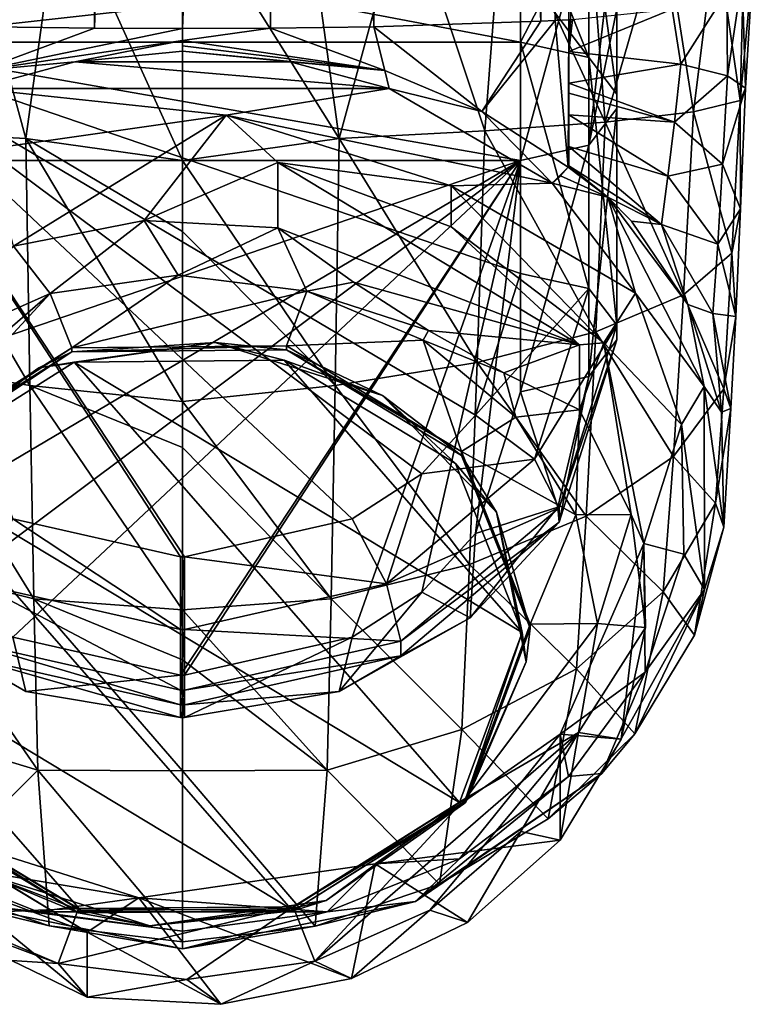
# Model space of a CAD drawing. Header units: metres. Extents: x -22 to 22, y -127 to 37.
# Tile 2 of 7: x -4 to 15, y -127 to -101. Entities that reach past the tile are written whole.
import ezdxf

# ---------------------------------------------------------------- set-up
doc = ezdxf.new("R2010")
doc.units = ezdxf.units.M
doc.layers.add('solid_12518041_051', color=7, linetype='CONTINUOUS')

msp = doc.modelspace()

# ---------------------------------------------------------------- linework, layer by layer
at = {"layer": 'solid_12518041_051'}
for points in [[(9.275507, -101.069504, 78.640411), (5.839168, -27.369316, 68.598564), (10.033124, -25.144773, 69.668892)], [(9.651047, -101.049515, 78.8032), (9.275507, -101.069504, 78.640411), (10.033124, -25.144773, 69.668892)], [(10, -101.029099, 78.969452), (9.651047, -101.049515, 78.8032), (10.033124, -25.144773, 69.668892)], [(10.049645, -101.026039, 78.994408), (10, -101.029099, 78.969452), (10.033124, -25.144773, 69.668892)], [(-4.954204, -101.208183, 77.510918), (-5.857028, -27.363571, 68.601303), (-2.837704, -28.05168, 68.275414)], [(4.954204, -101.208183, 77.510918), (2.824604, -28.053505, 68.274506), (5.839168, -27.369316, 68.598564)], [(9.275507, -101.069504, 78.640411), (4.954204, -101.208183, 77.510918), (5.839168, -27.369316, 68.598564)], [(-2.281351, -101.244087, 77.218552), (-4.954204, -101.208183, 77.510918), (-2.837704, -28.05168, 68.275414)], [(-2.281351, -101.244087, 77.218552), (-2.837704, -28.05168, 68.275414), (0, -28.254797, 68.151382)], [(-2.281351, -101.244087, 77.218552), (0, -28.254797, 68.151382), (0, -101.256813, 77.114906)], [(0, -101.256813, 77.114906), (0, -28.254797, 68.151382), (2.824604, -28.053505, 68.274506)], [(2.281351, -101.244087, 77.218552), (0, -101.256813, 77.114906), (2.824604, -28.053505, 68.274506)], [(4.954204, -101.208183, 77.510918), (2.281351, -101.244087, 77.218552), (2.824604, -28.053505, 68.274506)], [(10.517767, -102.002838, 153.909897), (8.75, -97.541679, 153.046921), (8.75, -99.656616, 153.564453)], [(10.517767, -102.002838, 153.909897), (10.517767, -97.637253, 152.320953), (8.75, -97.541679, 153.046921)], [(-7.830992, -103.907997, 104.519142), (-4.05922, -104.10218, 106.444923), (-5.780734, -97.766808, 105.538673)], [(-4.05922, -104.10218, 106.444923), (-3.168405, -97.671089, 106.31823), (-5.780734, -97.766808, 105.538673)], [(-4.05922, -104.10218, 106.444923), (0, -104.671188, 107.318336), (-3.168405, -97.671089, 106.31823)], [(0, -104.671188, 107.318336), (0, -97.637291, 106.593521), (-3.168405, -97.671089, 106.31823)], [(4.05922, -104.10218, 106.444923), (3.168405, -97.671089, 106.31823), (0, -97.637291, 106.593521)], [(4.05922, -104.10218, 106.444923), (0, -97.637291, 106.593521), (0, -104.671188, 107.318336)], [(4.05922, -104.10218, 106.444923), (5.780734, -97.766808, 105.538673), (3.168405, -97.671089, 106.31823)], [(4.05922, -104.10218, 106.444923), (7.830992, -103.907997, 104.519142), (5.780734, -97.766808, 105.538673)], [(7.830992, -103.907997, 104.519142), (8.287358, -97.932159, 104.191978), (5.780734, -97.766808, 105.538673)], [(10.517767, -97.637253, 152.320953), (11.25, -102.95266, 152.418976), (11.25, -100.511665, 151.21521)], [(10.517767, -102.002838, 153.909897), (11.25, -102.95266, 152.418976), (10.517767, -97.637253, 152.320953)], [(7.830992, -103.907997, 104.519142), (10.948311, -103.680046, 101.679428), (8.287358, -97.932159, 104.191978)], [(10.948311, -103.680046, 101.679428), (10.524476, -98.160164, 102.335083), (8.287358, -97.932159, 104.191978)], [(10.517767, -104.278587, 150.337692), (11.25, -97.959358, 149.874298), (11.25, -100.751076, 150.557434)], [(10.517767, -98.190102, 148.121658), (11.25, -97.959358, 149.874298), (10.517767, -104.278587, 150.337692)], [(8.75, -101.606133, 148.208206), (-8.75, -98.285675, 147.395691), (8.75, -98.285675, 147.395691)], [(-8.75, -101.606133, 148.208206), (-8.75, -98.285675, 147.395691), (8.75, -101.606133, 148.208206)], [(10.517767, -98.190102, 148.121658), (8.75, -104.67202, 149.720123), (8.75, -101.606133, 148.208206)], [(10.517767, -98.190102, 148.121658), (10.517767, -104.278587, 150.337692), (8.75, -104.67202, 149.720123)], [(10.517767, -98.190102, 148.121658), (8.75, -101.606133, 148.208206), (8.75, -98.285675, 147.395691)], [(10.948311, -103.680046, 101.679428), (12.452232, -98.453598, 99.945251), (10.524476, -98.160164, 102.335083)], [(10.948311, -103.680046, 101.679428), (13.234283, -103.414841, 98.17115), (12.452232, -98.453598, 99.945251)], [(13.234283, -103.414841, 98.17115), (13.808822, -98.76738, 97.389664), (12.452232, -98.453598, 99.945251)], [(13.234283, -103.414841, 98.17115), (14.438915, -103.120781, 94.208611), (13.808822, -98.76738, 97.389664)], [(14.438915, -103.120781, 94.208611), (14.544827, -99.084892, 94.803734), (13.808822, -98.76738, 97.389664)], [(14.438915, -103.120781, 94.208611), (14.781147, -99.492867, 91.481079), (14.544827, -99.084892, 94.803734)], [(14.438915, -103.120781, 94.208611), (14.579967, -102.80172, 90.089798), (14.781147, -99.492867, 91.481079)], [(14.579967, -102.80172, 90.089798), (14.491087, -99.945541, 87.794304), (14.781147, -99.492867, 91.481079)], [(8.75, -99.656616, 153.564453), (-8.75, -101.609413, 154.527466), (8.75, -101.609413, 154.527466)], [(-8.75, -99.656616, 153.564453), (-8.75, -101.609413, 154.527466), (8.75, -99.656616, 153.564453)], [(10.517767, -102.002838, 153.909897), (8.75, -99.656616, 153.564453), (8.75, -101.609413, 154.527466)], [(14.111788, -102.481339, 85.975746), (14.099217, -100.301804, 84.892807), (14.491087, -99.945541, 87.794304)], [(14.579967, -102.80172, 90.089798), (14.111788, -102.481339, 85.975746), (14.491087, -99.945541, 87.794304)], [(12.907916, -102.182678, 82.033012), (12.676723, -100.759125, 81.168251), (14.099217, -100.301804, 84.892807)], [(14.111788, -102.481339, 85.975746), (12.907916, -102.182678, 82.033012), (14.099217, -100.301804, 84.892807)], [(11.25, -100.511665, 151.21521), (11.25, -102.95266, 152.418976), (11.25, -100.751076, 150.557434)], [(10, -101.849846, 79.062767), (10.098722, -101.022964, 79.019409), (12.676723, -100.759125, 81.168251)], [(12.907916, -102.182678, 82.033012), (10, -101.849846, 79.062767), (12.676723, -100.759125, 81.168251)], [(10.517767, -104.278587, 150.337692), (11.25, -100.751076, 150.557434), (11.25, -103.328766, 151.828613)], [(11.25, -102.95266, 152.418976), (11.25, -103.328766, 151.828613), (11.25, -100.751076, 150.557434)], [(7.751832, -103.401039, 78.429764), (4.954204, -101.208183, 77.510918), (9.275507, -101.069504, 78.640411)], [(7.751832, -103.401039, 78.429764), (9.275507, -101.069504, 78.640411), (9.651047, -101.049515, 78.8032)], [(9.990447, -104.845085, 79.399048), (7.751832, -103.401039, 78.429764), (9.651047, -101.049515, 78.8032)], [(9.990447, -104.845085, 79.399048), (9.651047, -101.049515, 78.8032), (10, -101.029099, 78.969452)], [(9.990447, -104.845085, 79.399048), (10, -101.029099, 78.969452), (10, -101.849846, 79.062767)], [(10, -101.849846, 79.062767), (10.049645, -101.026039, 78.994408), (10.098722, -101.022964, 79.019409)], [(10, -101.849846, 79.062767), (10, -101.029099, 78.969452), (10.049645, -101.026039, 78.994408)], [(-5.242717, -102.341202, 77.736511), (-4.954204, -101.208183, 77.510918), (-2.281351, -101.244087, 77.218552)], [(-5.242717, -102.341202, 77.736511), (-2.281351, -101.244087, 77.218552), (0, -101.256813, 77.114906)], [(-5.242717, -102.341202, 77.736511), (0, -101.256813, 77.114906), (0, -101.564514, 77.195999)], [(0, -101.564514, 77.195999), (0, -101.256813, 77.114906), (2.281351, -101.244087, 77.218552)], [(5.240049, -102.34034, 77.735947), (0, -101.564514, 77.195999), (2.281351, -101.244087, 77.218552)], [(5.240049, -102.34034, 77.735947), (2.281351, -101.244087, 77.218552), (4.954204, -101.208183, 77.510918)], [(7.751832, -103.401039, 78.429764), (5.240049, -102.34034, 77.735947), (4.954204, -101.208183, 77.510918)], [(-8.75, -101.606133, 148.208206), (8.75, -104.67202, 149.720123), (-8.75, -104.67202, 149.720123)], [(-8.75, -101.606133, 148.208206), (8.75, -101.606133, 148.208206), (8.75, -104.67202, 149.720123)], [(8.75, -107.593231, 158.339569), (8.75, -101.609413, 154.527466), (-8.75, -101.609413, 154.527466)], [(7.586311, -111.259216, 160.675064), (8.75, -107.593231, 158.339569), (-8.75, -101.609413, 154.527466)], [(6.201817, -112.781624, 161.644943), (7.586311, -111.259216, 160.675064), (-8.75, -101.609413, 154.527466)], [(4.396714, -113.949295, 162.38884), (6.201817, -112.781624, 161.644943), (-8.75, -101.609413, 154.527466)], [(0.05, -114.93074, 163.014084), (4.396714, -113.949295, 162.38884), (-8.75, -101.609413, 154.527466)], [(-0.05, -114.93074, 163.014084), (0.05, -114.93074, 163.014084), (-8.75, -101.609413, 154.527466)], [(-4.396714, -113.949295, 162.38884), (-0.05, -114.93074, 163.014084), (-8.75, -101.609413, 154.527466)], [(-5.242717, -102.341202, 77.736511), (0, -101.564514, 77.195999), (-2.788099, -102.119896, 77.490067)], [(0, -101.564514, 77.195999), (0.000001, -101.839714, 77.314987), (-2.788099, -102.119896, 77.490067)], [(0.000002, -101.706596, 77.245125), (0.000001, -101.839714, 77.314987), (0, -101.564514, 77.195999)], [(0.000002, -101.706596, 77.245125), (0, -101.564514, 77.195999), (5.240049, -102.34034, 77.735947)], [(10.517767, -107.986664, 157.722015), (8.75, -101.609413, 154.527466), (8.75, -107.593231, 158.339569)], [(10.517767, -107.986664, 157.722015), (10.517767, -102.002838, 153.909897), (8.75, -101.609413, 154.527466)], [(-2.788099, -102.119896, 77.490067), (0.000001, -101.839714, 77.314987), (2.788037, -102.119888, 77.490059)], [(0.000002, -101.706596, 77.245125), (5.240049, -102.34034, 77.735947), (0.000001, -101.839714, 77.314987)], [(5.240049, -102.34034, 77.735947), (2.788037, -102.119888, 77.490059), (0.000001, -101.839714, 77.314987)], [(9.990447, -104.845085, 79.399048), (10, -101.849846, 79.062767), (9.999999, -102.668602, 79.155853)], [(12.907916, -102.182678, 82.033012), (9.999999, -102.668602, 79.155853), (10, -101.849846, 79.062767)], [(-5.351287, -102.812721, 77.922989), (-2.788099, -102.119896, 77.490067), (5.350709, -102.812515, 77.922859)], [(-5.242717, -102.341202, 77.736511), (-2.788099, -102.119896, 77.490067), (-5.351287, -102.812721, 77.922989)], [(-2.788099, -102.119896, 77.490067), (2.788037, -102.119888, 77.490059), (5.350709, -102.812515, 77.922859)], [(5.240049, -102.34034, 77.735947), (5.350709, -102.812515, 77.922859), (2.788037, -102.119888, 77.490059)], [(12.739721, -103.683655, 82.137878), (9.999999, -102.668602, 79.155853), (12.907916, -102.182678, 82.033012)], [(10.517767, -102.002838, 153.909897), (11.25, -108.936485, 156.231094), (11.25, -102.95266, 152.418976)], [(10.517767, -107.986664, 157.722015), (11.25, -108.936485, 156.231094), (10.517767, -102.002838, 153.909897)], [(12.739721, -103.683655, 82.137878), (12.907916, -102.182678, 82.033012), (14.111788, -102.481339, 85.975746)], [(7.751832, -103.401039, 78.429764), (5.350709, -102.812515, 77.922859), (5.240049, -102.34034, 77.735947)], [(9.990447, -104.845085, 79.399048), (9.999999, -102.668602, 79.155853), (9.999998, -102.928261, 79.185379)], [(12.739721, -103.683655, 82.137878), (9.999998, -102.928261, 79.185379), (9.999999, -102.668602, 79.155853)], [(13.986222, -104.768356, 85.918526), (12.739721, -103.683655, 82.137878), (14.111788, -102.481339, 85.975746)], [(13.986222, -104.768356, 85.918526), (14.111788, -102.481339, 85.975746), (14.579967, -102.80172, 90.089798)], [(1.131407, -103.494911, 78.349266), (-5.351287, -102.812721, 77.922989), (5.350709, -102.812515, 77.922859)], [(1.131407, -103.494911, 78.349266), (-4.993445, -104.372498, 78.897644), (-5.351287, -102.812721, 77.922989)], [(1.131407, -103.494911, 78.349266), (5.350709, -102.812515, 77.922859), (9.573555, -105.2612, 79.452972)], [(7.751832, -103.401039, 78.429764), (9.573555, -105.2612, 79.452972), (5.350709, -102.812515, 77.922859)], [(9.999998, -102.928261, 79.185379), (9.997663, -104.830727, 79.400635), (9.990447, -104.845085, 79.399048)], [(9.997663, -104.830727, 79.400635), (9.999998, -102.928261, 79.185379), (9.999999, -103.488968, 79.24913)], [(12.739721, -103.683655, 82.137878), (9.999999, -103.488968, 79.24913), (9.999998, -102.928261, 79.185379)], [(11.25, -102.95266, 152.418976), (11.25, -108.936485, 156.231094), (11.25, -103.328766, 151.828613)], [(14.452474, -105.918846, 89.860092), (13.986222, -104.768356, 85.918526), (14.579967, -102.80172, 90.089798)], [(14.452474, -105.918846, 89.860092), (14.579967, -102.80172, 90.089798), (14.438915, -103.120781, 94.208611)], [(14.227027, -107.067482, 93.804749), (14.438915, -103.120781, 94.208611), (13.234283, -103.414841, 98.17115)], [(14.227027, -107.067482, 93.804749), (14.452474, -105.918846, 89.860092), (14.438915, -103.120781, 94.208611)], [(9.990447, -104.845085, 79.399048), (9.573555, -105.2612, 79.452972), (7.751832, -103.401039, 78.429764)], [(10.517767, -110.262413, 154.149811), (11.25, -103.328766, 151.828613), (11.25, -109.312592, 155.640717)], [(10.517767, -104.278587, 150.337692), (11.25, -103.328766, 151.828613), (10.517767, -110.262413, 154.149811)], [(12.972812, -108.146187, 97.598877), (13.234283, -103.414841, 98.17115), (10.948311, -103.680046, 101.679428)], [(11.25, -108.936485, 156.231094), (11.25, -109.312592, 155.640717), (11.25, -103.328766, 151.828613)], [(12.972812, -108.146187, 97.598877), (14.227027, -107.067482, 93.804749), (13.234283, -103.414841, 98.17115)], [(-4.372305, -106.893219, 74.366615), (-4.993445, -104.372498, 78.897644), (1.131407, -103.494911, 78.349266)], [(-4.372305, -106.893219, 74.366615), (1.131407, -103.494911, 78.349266), (-0.995277, -106.228729, 73.951393)], [(2.464949, -104.726425, 76.760445), (-0.995277, -106.228729, 73.951393), (1.131407, -103.494911, 78.349266)], [(6.953099, -105.331985, 79.4972), (1.131407, -103.494911, 78.349266), (9.573555, -105.2612, 79.452972)], [(2.464949, -104.726425, 76.760445), (1.131407, -103.494911, 78.349266), (6.953099, -105.331985, 79.4972)], [(10.699334, -109.105392, 100.987), (10.948311, -103.680046, 101.679428), (7.830992, -103.907997, 104.519142)], [(9.997663, -104.830727, 79.400635), (9.999999, -103.488968, 79.24913), (10.000011, -104.308594, 79.342323)], [(12.57153, -105.075516, 81.905418), (10.000011, -104.308594, 79.342323), (9.999999, -103.488968, 79.24913)], [(12.57153, -105.075516, 81.905418), (9.999999, -103.488968, 79.24913), (12.739721, -103.683655, 82.137878)], [(10.699334, -109.105392, 100.987), (12.972812, -108.146187, 97.598877), (10.948311, -103.680046, 101.679428)], [(12.57153, -105.075516, 81.905418), (12.739721, -103.683655, 82.137878), (13.986222, -104.768356, 85.918526)], [(-3.95515, -110.498024, 105.77639), (-4.05922, -104.10218, 106.444923), (-7.830992, -103.907997, 104.519142)], [(-7.632876, -109.898682, 103.781357), (-3.95515, -110.498024, 105.77639), (-7.830992, -103.907997, 104.519142)], [(7.632876, -109.898682, 103.781357), (7.830992, -103.907997, 104.519142), (4.05922, -104.10218, 106.444923)], [(7.632876, -109.898682, 103.781357), (10.699334, -109.105392, 100.987), (7.830992, -103.907997, 104.519142)], [(0, -106.506027, 107.412514), (0, -104.671188, 107.318336), (-4.05922, -104.10218, 106.444923)], [(0, -110.907578, 106.825172), (0, -106.506027, 107.412514), (-4.05922, -104.10218, 106.444923)], [(-3.95515, -110.498024, 105.77639), (0, -110.907578, 106.825172), (-4.05922, -104.10218, 106.444923)], [(3.955151, -110.498024, 105.77639), (4.05922, -104.10218, 106.444923), (0, -104.671188, 107.318336)], [(3.955151, -110.498024, 105.77639), (7.632876, -109.898682, 103.781357), (4.05922, -104.10218, 106.444923)], [(10.517767, -104.278587, 150.337692), (8.75, -110.655838, 153.532242), (8.75, -104.67202, 149.720123)], [(10.517767, -104.278587, 150.337692), (10.517767, -110.262413, 154.149811), (8.75, -110.655838, 153.532242)], [(9.997663, -104.830727, 79.400635), (10.000011, -104.308594, 79.342323), (10.000023, -104.81218, 79.399582)], [(12.403342, -106.330765, 81.504677), (10.000023, -104.81218, 79.399582), (10.000011, -104.308594, 79.342323)], [(12.57153, -105.075516, 81.905418), (12.403342, -106.330765, 81.504677), (10.000011, -104.308594, 79.342323)], [(-8.75, -110.655838, 153.532242), (-8.75, -104.67202, 149.720123), (8.75, -104.67202, 149.720123)], [(-7.586311, -114.321823, 155.867737), (-8.75, -110.655838, 153.532242), (8.75, -104.67202, 149.720123)], [(-6.201817, -115.844231, 156.837616), (-7.586311, -114.321823, 155.867737), (8.75, -104.67202, 149.720123)], [(-4.396714, -117.011902, 157.581497), (-6.201817, -115.844231, 156.837616), (8.75, -104.67202, 149.720123)], [(-0.05, -117.993347, 158.206757), (-4.396714, -117.011902, 157.581497), (8.75, -104.67202, 149.720123)], [(2.464949, -104.726425, 76.760445), (2.464949, -106.410675, 74.065086), (-0.995277, -106.228729, 73.951393)], [(0.05, -117.993347, 158.206757), (-0.05, -117.993347, 158.206757), (8.75, -104.67202, 149.720123)], [(3.955151, -110.498024, 105.77639), (0, -104.671188, 107.318336), (0, -106.506027, 107.412514)], [(4.396714, -117.011902, 157.581497), (0.05, -117.993347, 158.206757), (8.75, -104.67202, 149.720123)], [(2.464949, -104.726425, 76.760445), (6.953099, -105.331985, 79.4972), (6.953099, -106.391823, 77.801102)], [(2.464949, -104.726425, 76.760445), (10.2824, -109.439583, 79.705551), (2.464949, -106.410675, 74.065086)], [(2.464949, -104.726425, 76.760445), (6.953099, -106.391823, 77.801102), (10.2824, -109.439583, 79.705551)], [(6.201817, -115.844231, 156.837616), (4.396714, -117.011902, 157.581497), (8.75, -104.67202, 149.720123)], [(7.586311, -114.321823, 155.867737), (6.201817, -115.844231, 156.837616), (8.75, -104.67202, 149.720123)], [(7.586311, -114.321823, 155.867737), (8.75, -104.67202, 149.720123), (8.75, -110.655838, 153.532242)], [(9.791635, -105.068321, 79.385086), (9.573555, -105.2612, 79.452972), (9.990447, -104.845085, 79.399048)], [(9.791635, -105.068321, 79.385086), (9.990447, -104.845085, 79.399048), (11.009847, -105.620033, 80.06633)], [(11.009847, -105.620033, 80.06633), (9.990447, -104.845085, 79.399048), (9.997663, -104.830727, 79.400635)], [(11.009847, -105.620033, 80.06633), (9.997663, -104.830727, 79.400635), (10.000023, -104.81218, 79.399582)], [(11.009847, -105.620033, 80.06633), (10.000023, -104.81218, 79.399582), (12.403342, -106.330765, 81.504677)], [(13.860658, -106.837135, 85.18663), (12.57153, -105.075516, 81.905418), (13.986222, -104.768356, 85.918526)], [(13.860658, -106.837135, 85.18663), (13.986222, -104.768356, 85.918526), (14.452474, -105.918846, 89.860092)], [(9.791635, -105.068321, 79.385086), (11.009847, -105.620033, 80.06633), (9.573555, -105.2612, 79.452972)], [(13.860658, -106.837135, 85.18663), (12.403342, -106.330765, 81.504677), (12.57153, -105.075516, 81.905418)], [(6.953099, -105.331985, 79.4972), (9.573555, -105.2612, 79.452972), (11.729565, -108.108589, 81.232216)], [(10.911715, -109.391472, 82.033852), (6.953099, -105.331985, 79.4972), (11.729565, -108.108589, 81.232216)], [(6.953099, -106.391823, 77.801102), (6.953099, -105.331985, 79.4972), (10.911715, -109.391472, 82.033852)], [(11.009847, -105.620033, 80.06633), (11.729565, -108.108589, 81.232216), (9.573555, -105.2612, 79.452972)], [(13.507646, -110.520721, 83.134148), (11.729565, -108.108589, 81.232216), (11.009847, -105.620033, 80.06633)], [(11.629654, -106.238434, 80.572021), (11.009847, -105.620033, 80.06633), (12.403342, -106.330765, 81.504677)], [(13.08693, -108.398186, 82.256874), (11.009847, -105.620033, 80.06633), (11.629654, -106.238434, 80.572021)], [(13.507646, -110.520721, 83.134148), (11.009847, -105.620033, 80.06633), (13.08693, -108.398186, 82.256874)], [(14.32498, -108.708626, 88.618378), (13.860658, -106.837135, 85.18663), (14.452474, -105.918846, 89.860092)], [(14.32498, -108.708626, 88.618378), (14.452474, -105.918846, 89.860092), (14.227027, -107.067482, 93.804749)], [(-4.372305, -106.893219, 74.366615), (-0.995277, -106.228729, 73.951393), (-3.426983, -108.111832, 74.277084)], [(-0.995277, -106.228729, 73.951393), (-0.11061, -107.636642, 73.980156), (-3.426983, -108.111832, 74.277084)], [(-0.995277, -106.228729, 73.951393), (2.464949, -106.410675, 74.065086), (-0.11061, -107.636642, 73.980156)], [(13.08693, -108.398186, 82.256874), (11.629654, -106.238434, 80.572021), (12.403342, -106.330765, 81.504677)], [(2.464949, -106.410675, 74.065086), (3.216417, -108.053802, 74.240829), (-0.11061, -107.636642, 73.980156)], [(3.955151, -110.498024, 105.77639), (0, -106.506027, 107.412514), (0, -110.907578, 106.825172)], [(2.464949, -106.410675, 74.065086), (4.428429, -107.822105, 74.440498), (3.216417, -108.053802, 74.240829)], [(10.2824, -109.439583, 79.705551), (4.428429, -107.822105, 74.440498), (2.464949, -106.410675, 74.065086)], [(6.953099, -106.391823, 77.801102), (10.911715, -109.391472, 82.033852), (10.2824, -109.439583, 79.705551)], [(13.08693, -108.398186, 82.256874), (12.403342, -106.330765, 81.504677), (13.735095, -108.632683, 84.118179)], [(13.860658, -106.837135, 85.18663), (13.735095, -108.632683, 84.118179), (12.403342, -106.330765, 81.504677)], [(-4.372305, -106.893219, 74.366615), (-3.426983, -108.111832, 74.277084), (-6.407991, -109.432884, 75.10257)], [(14.32498, -108.708626, 88.618378), (13.735095, -108.632683, 84.118179), (13.860658, -106.837135, 85.18663)], [(14.015137, -110.577713, 92.051521), (14.227027, -107.067482, 93.804749), (12.972812, -108.146187, 97.598877)], [(14.015137, -110.577713, 92.051521), (14.32498, -108.708626, 88.618378), (14.227027, -107.067482, 93.804749)], [(-2.869026, -109.518456, 75.156044), (-3.426983, -108.111832, 74.277084), (-0.11061, -107.636642, 73.980156)], [(-2.869026, -109.518456, 75.156044), (-0.11061, -107.636642, 73.980156), (3.216417, -108.053802, 74.240829)], [(10.517767, -107.986664, 157.722015), (8.75, -107.593231, 158.339569), (7.586311, -111.259216, 160.675064)], [(4.428429, -107.822105, 74.440498), (6.373674, -109.073204, 75.048019), (3.216417, -108.053802, 74.240829)], [(10.2824, -109.439583, 79.705551), (6.373674, -109.073204, 75.048019), (4.428429, -107.822105, 74.440498)], [(9.115352, -112.400871, 160.53418), (10.517767, -107.986664, 157.722015), (7.586311, -111.259216, 160.675064)], [(9.115352, -112.400871, 160.53418), (11.25, -108.936485, 156.231094), (10.517767, -107.986664, 157.722015)], [(-3.426983, -108.111832, 74.277084), (-10.257478, -114.024834, 77.971939), (-6.407991, -109.432884, 75.10257)], [(-7.33523, -112.330261, 76.913055), (-10.257478, -114.024834, 77.971939), (-3.426983, -108.111832, 74.277084)], [(-2.869026, -109.518456, 75.156044), (-7.33523, -112.330261, 76.913055), (-3.426983, -108.111832, 74.277084)], [(2.69267, -109.469864, 75.125679), (-2.869026, -109.518456, 75.156044), (3.216417, -108.053802, 74.240829)], [(2.69267, -109.469864, 75.125679), (3.216417, -108.053802, 74.240829), (6.228818, -109.322487, 75.033585)], [(6.373674, -109.073204, 75.048019), (6.228818, -109.322487, 75.033585), (3.216417, -108.053802, 74.240829)], [(12.711338, -112.331947, 95.339897), (12.972812, -108.146187, 97.598877), (10.699334, -109.105392, 100.987)], [(10.911715, -109.391472, 82.033852), (11.729565, -108.108589, 81.232216), (12.92116, -111.502937, 83.353241)], [(13.507646, -110.520721, 83.134148), (12.92116, -111.502937, 83.353241), (11.729565, -108.108589, 81.232216)], [(12.711338, -112.331947, 95.339897), (14.015137, -110.577713, 92.051521), (12.972812, -108.146187, 97.598877)], [(13.954886, -111.189812, 84.223549), (13.08693, -108.398186, 82.256874), (13.735095, -108.632683, 84.118179)], [(13.507646, -110.520721, 83.134148), (13.08693, -108.398186, 82.256874), (13.954886, -111.189812, 84.223549)], [(13.954886, -111.189812, 84.223549), (13.735095, -108.632683, 84.118179), (14.197487, -111.088547, 86.871826)], [(14.32498, -108.708626, 88.618378), (14.197487, -111.088547, 86.871826), (13.735095, -108.632683, 84.118179)], [(14.015137, -110.577713, 92.051521), (14.197487, -111.088547, 86.871826), (14.32498, -108.708626, 88.618378)], [(9.115352, -112.400871, 160.53418), (9.749484, -113.659477, 159.239975), (11.25, -108.936485, 156.231094)], [(9.749484, -113.659477, 159.239975), (11.25, -109.312592, 155.640717), (11.25, -108.936485, 156.231094)], [(7.226426, -112.20327, 76.833702), (2.69267, -109.469864, 75.125679), (6.228818, -109.322487, 75.033585)], [(8.318918, -110.167686, 75.906181), (6.228818, -109.322487, 75.033585), (6.373674, -109.073204, 75.048019)], [(8.631463, -111.31855, 76.280869), (6.228818, -109.322487, 75.033585), (8.318918, -110.167686, 75.906181)], [(7.226426, -112.20327, 76.833702), (6.228818, -109.322487, 75.033585), (8.631463, -111.31855, 76.280869)], [(8.318918, -110.167686, 75.906181), (6.373674, -109.073204, 75.048019), (10.2824, -109.439583, 79.705551)], [(10.450355, -113.876038, 98.270531), (10.699334, -109.105392, 100.987), (7.632876, -109.898682, 103.781357)], [(9.749484, -114.035583, 158.649597), (11.25, -109.312592, 155.640717), (9.749484, -113.659477, 159.239975)], [(10.517767, -110.262413, 154.149811), (11.25, -109.312592, 155.640717), (9.749484, -114.035583, 158.649597)], [(10.450355, -113.876038, 98.270531), (12.711338, -112.331947, 95.339897), (10.699334, -109.105392, 100.987)], [(-7.33523, -112.436241, 76.743446), (-7.33523, -112.330261, 76.913055), (-2.869026, -109.518456, 75.156044)], [(-2.869129, -109.624458, 74.986443), (-7.33523, -112.436241, 76.743446), (-2.869026, -109.518456, 75.156044)], [(0.843032, -109.384628, 74.669823), (-2.808587, -109.892136, 74.91787), (-3.720708, -110.038536, 75.07843)], [(-2.869129, -109.624458, 74.986443), (0.843032, -109.384628, 74.669823), (-3.720708, -110.038536, 75.07843)], [(-2.869129, -109.624458, 74.986443), (2.692882, -109.57589, 74.9561), (0.843032, -109.384628, 74.669823)], [(-2.869129, -109.624458, 74.986443), (-2.869026, -109.518456, 75.156044), (2.69267, -109.469864, 75.125679)], [(-2.869129, -109.624458, 74.986443), (2.69267, -109.469864, 75.125679), (2.692882, -109.57589, 74.9561)], [(0.843032, -109.384628, 74.669823), (2.631793, -109.843391, 74.887413), (-2.808587, -109.892136, 74.91787)], [(5.180882, -110.753464, 75.525169), (2.631793, -109.843391, 74.887413), (0.843032, -109.384628, 74.669823)], [(2.692882, -109.57589, 74.9561), (5.180882, -110.753464, 75.525169), (0.843032, -109.384628, 74.669823)], [(2.692882, -109.57589, 74.9561), (2.69267, -109.469864, 75.125679), (7.226426, -112.20327, 76.833702)], [(2.692882, -109.57589, 74.9561), (7.226426, -112.20327, 76.833702), (7.226304, -112.309097, 76.663994)], [(2.692882, -109.57589, 74.9561), (7.226304, -112.309097, 76.663994), (5.180882, -110.753464, 75.525169)], [(8.318918, -110.167686, 75.906181), (10.2824, -109.439583, 79.705551), (10.2824, -111.123833, 77.010193)], [(10.2824, -111.123833, 77.010193), (10.2824, -109.439583, 79.705551), (10.911715, -109.391472, 82.033852)], [(11.62184, -113.835609, 78.704697), (10.2824, -111.123833, 77.010193), (10.911715, -109.391472, 82.033852)], [(11.946545, -114.58564, 85.279526), (10.911715, -109.391472, 82.033852), (12.92116, -111.502937, 83.353241)], [(11.62184, -113.835609, 78.704697), (10.911715, -109.391472, 82.033852), (11.946545, -114.58564, 85.279526)], [(-2.869129, -109.624458, 74.986443), (-7.287488, -112.53997, 76.641495), (-7.33523, -112.436241, 76.743446)], [(-2.869129, -109.624458, 74.986443), (-3.720708, -110.038536, 75.07843), (-7.287488, -112.53997, 76.641495)], [(-3.851081, -116.020943, 102.409126), (-3.95515, -110.498024, 105.77639), (-7.632876, -109.898682, 103.781357)], [(-7.434761, -115.125557, 100.682182), (-3.851081, -116.020943, 102.409126), (-7.632876, -109.898682, 103.781357)], [(-3.720708, -110.038536, 75.07843), (-7.172225, -112.640503, 76.635246), (-7.287488, -112.53997, 76.641495)], [(-7.172225, -112.640503, 76.635246), (-2.808587, -109.892136, 74.91787), (7.172225, -121.288795, 82.039299)], [(-3.720708, -110.038536, 75.07843), (-2.808587, -109.892136, 74.91787), (-7.172225, -112.640503, 76.635246)], [(-2.808587, -109.892136, 74.91787), (2.631793, -109.843391, 74.887413), (8.799551, -116.890633, 79.291023)], [(-2.808587, -109.892136, 74.91787), (8.799551, -116.890633, 79.291023), (7.172225, -121.288795, 82.039299)], [(2.631793, -109.843391, 74.887413), (7.066452, -112.517029, 76.55809), (8.799551, -116.890633, 79.291023)], [(5.180882, -110.753464, 75.525169), (7.066452, -112.517029, 76.55809), (2.631793, -109.843391, 74.887413)], [(7.434759, -115.125557, 100.682182), (7.632876, -109.898682, 103.781357), (3.955151, -110.498024, 105.77639)], [(7.434759, -115.125557, 100.682182), (10.450355, -113.876038, 98.270531), (7.632876, -109.898682, 103.781357)], [(8.631463, -111.31855, 76.280869), (8.318918, -110.167686, 75.906181), (10.2824, -111.123833, 77.010193)], [(9.720956, -113.640907, 156.302139), (8.75, -110.655838, 153.532242), (10.517767, -110.262413, 154.149811)], [(9.720956, -113.640907, 156.302139), (10.517767, -110.262413, 154.149811), (9.749484, -114.035583, 158.649597)], [(0, -112.100159, 106.37117), (0, -110.907578, 106.825172), (-3.95515, -110.498024, 105.77639)], [(0, -116.30024, 103.550713), (0, -112.100159, 106.37117), (-3.95515, -110.498024, 105.77639)], [(-3.851081, -116.020943, 102.409126), (0, -116.30024, 103.550713), (-3.95515, -110.498024, 105.77639)], [(3.85108, -116.020943, 102.409126), (3.955151, -110.498024, 105.77639), (0, -110.907578, 106.825172)], [(3.85108, -116.020943, 102.409126), (7.434759, -115.125557, 100.682182), (3.955151, -110.498024, 105.77639)], [(12.711338, -112.331947, 95.339897), (13.803246, -113.541481, 89.625198), (14.015137, -110.577713, 92.051521)], [(13.507646, -110.520721, 83.134148), (13.517141, -115.779755, 86.420357), (12.92116, -111.502937, 83.353241)], [(13.507646, -110.520721, 83.134148), (13.954886, -111.189812, 84.223549), (14.01563, -114.159119, 86.169029)], [(13.507646, -110.520721, 83.134148), (14.01563, -114.159119, 86.169029), (13.517141, -115.779755, 86.420357)], [(14.015137, -110.577713, 92.051521), (13.803246, -113.541481, 89.625198), (14.197487, -111.088547, 86.871826)], [(8.13052, -113.778267, 77.415276), (7.066452, -112.517029, 76.55809), (5.180882, -110.753464, 75.525169)], [(7.226304, -112.309097, 76.663994), (8.13052, -113.778267, 77.415276), (5.180882, -110.753464, 75.525169)], [(9.720956, -113.640907, 156.302139), (7.586311, -114.321823, 155.867737), (8.75, -110.655838, 153.532242)], [(3.85108, -116.020943, 102.409126), (0, -110.907578, 106.825172), (0, -112.100159, 106.37117)], [(14.01563, -114.159119, 86.169029), (14.197487, -111.088547, 86.871826), (13.803246, -113.541481, 89.625198)], [(14.01563, -114.159119, 86.169029), (13.954886, -111.189812, 84.223549), (14.197487, -111.088547, 86.871826)], [(9.115352, -112.400871, 160.53418), (7.586311, -111.259216, 160.675064), (6.201817, -112.781624, 161.644943)], [(7.226426, -112.20327, 76.833702), (8.631463, -111.31855, 76.280869), (10.189099, -113.846367, 77.86042)], [(10.189099, -113.846367, 77.86042), (8.631463, -111.31855, 76.280869), (10.2824, -111.123833, 77.010193)], [(10.189099, -113.846367, 77.86042), (10.2824, -111.123833, 77.010193), (11.62184, -113.835609, 78.704697)], [(11.946545, -114.58564, 85.279526), (12.92116, -111.502937, 83.353241), (12.984219, -114.859634, 85.450737)], [(13.517141, -115.779755, 86.420357), (12.984219, -114.859634, 85.450737), (12.92116, -111.502937, 83.353241)], [(3.85108, -116.020943, 102.409126), (0, -112.100159, 106.37117), (0, -116.30024, 103.550713)], [(7.226304, -112.309097, 76.663994), (7.226426, -112.20327, 76.833702), (8.99951, -116.674011, 79.627335)], [(7.226304, -112.309097, 76.663994), (8.99951, -116.674011, 79.627335), (8.999523, -116.780083, 79.457779)], [(7.226304, -112.309097, 76.663994), (8.999523, -116.780083, 79.457779), (8.13052, -113.778267, 77.415276)], [(8.99951, -116.674011, 79.627335), (7.226426, -112.20327, 76.833702), (10.189099, -113.846367, 77.86042)], [(10.450355, -113.876038, 98.270531), (12.449864, -115.834625, 92.239532), (12.711338, -112.331947, 95.339897)], [(12.711338, -112.331947, 95.339897), (12.449864, -115.834625, 92.239532), (13.803246, -113.541481, 89.625198)], [(5.283884, -115.632301, 162.592819), (9.115352, -112.400871, 160.53418), (6.201817, -112.781624, 161.644943)], [(5.283884, -115.632301, 162.592819), (9.749484, -113.659477, 159.239975), (9.115352, -112.400871, 160.53418)], [(8.13052, -113.778267, 77.415276), (8.799551, -116.890633, 79.291023), (7.066452, -112.517029, 76.55809)], [(2.808587, -124.037163, 83.756668), (-8.799551, -117.038666, 79.383522), (-7.172225, -112.640503, 76.635246)], [(2.808587, -124.037163, 83.756668), (-7.172225, -112.640503, 76.635246), (7.172225, -121.288795, 82.039299)], [(5.283884, -115.632301, 162.592819), (6.201817, -112.781624, 161.644943), (4.396714, -113.949295, 162.38884)], [(5.283884, -115.632301, 162.592819), (5.65, -117.116943, 161.442627), (9.749484, -113.659477, 159.239975)], [(9.749484, -114.035583, 158.649597), (9.749484, -113.659477, 159.239975), (5.65, -117.116943, 161.442627)], [(7.451829, -116.505051, 158.126801), (7.586311, -114.321823, 155.867737), (9.720956, -113.640907, 156.302139)], [(7.451829, -116.505051, 158.126801), (9.720956, -113.640907, 156.302139), (9.749484, -114.035583, 158.649597)], [(13.254031, -116.961182, 87.975876), (13.803246, -113.541481, 89.625198), (12.449864, -115.834625, 92.239532)], [(13.254031, -116.961182, 87.975876), (14.01563, -114.159119, 86.169029), (13.803246, -113.541481, 89.625198)], [(7.434759, -115.125557, 100.682182), (10.201375, -117.826973, 94.544403), (10.450355, -113.876038, 98.270531)], [(8.90159, -117.648537, 79.833687), (8.799551, -116.890633, 79.291023), (8.13052, -113.778267, 77.415276)], [(8.999523, -116.780083, 79.457779), (8.90159, -117.648537, 79.833687), (8.13052, -113.778267, 77.415276)], [(8.99951, -116.674011, 79.627335), (10.189099, -113.846367, 77.86042), (10.749408, -116.658813, 79.617836)], [(10.749408, -116.658813, 79.617836), (10.189099, -113.846367, 77.86042), (11.62184, -113.835609, 78.704697)], [(10.450355, -113.876038, 98.270531), (10.201375, -117.826973, 94.544403), (12.449864, -115.834625, 92.239532)], [(10.749408, -116.658813, 79.617836), (11.62184, -113.835609, 78.704697), (11.991248, -116.758827, 80.531334)], [(11.991248, -116.758827, 80.531334), (11.62184, -113.835609, 78.704697), (11.946545, -114.58564, 85.279526)], [(-5.283884, -115.632301, 162.592819), (-0.05, -116.815086, 163.346344), (-4.396714, -113.949295, 162.38884)], [(-0.05, -116.815086, 163.346344), (-0.05, -114.93074, 163.014084), (-4.396714, -113.949295, 162.38884)], [(5.283884, -115.632301, 162.592819), (4.396714, -113.949295, 162.38884), (0.05, -114.93074, 163.014084)], [(5.65, -117.493057, 160.852249), (9.749484, -114.035583, 158.649597), (5.65, -117.116943, 161.442627)], [(7.451829, -116.505051, 158.126801), (9.749484, -114.035583, 158.649597), (5.65, -117.493057, 160.852249)], [(13.517141, -115.779755, 86.420357), (14.01563, -114.159119, 86.169029), (13.254031, -116.961182, 87.975876)], [(7.451829, -116.505051, 158.126801), (6.201817, -115.844231, 156.837616), (7.586311, -114.321823, 155.867737)], [(9.780308, -119.52272, 88.364555), (11.946545, -114.58564, 85.279526), (11.984233, -117.916931, 87.361145)], [(11.359865, -119.64962, 82.3377), (11.946545, -114.58564, 85.279526), (9.780308, -119.52272, 88.364555)], [(11.359865, -119.64962, 82.3377), (11.991248, -116.758827, 80.531334), (11.946545, -114.58564, 85.279526)], [(11.946545, -114.58564, 85.279526), (12.984219, -114.859634, 85.450737), (11.984233, -117.916931, 87.361145)], [(-0.05, -116.815086, 163.346344), (0.05, -114.93074, 163.014084), (-0.05, -114.93074, 163.014084)], [(-0.05, -116.815086, 163.346344), (0.05, -116.815086, 163.346344), (0.05, -114.93074, 163.014084)], [(0.05, -116.815086, 163.346344), (5.283884, -115.632301, 162.592819), (0.05, -114.93074, 163.014084)], [(13.517141, -115.779755, 86.420357), (11.984233, -117.916931, 87.361145), (12.984219, -114.859634, 85.450737)], [(-7.434761, -115.125557, 100.682182), (-7.236645, -119.396103, 96.405075), (-3.747011, -120.450905, 97.695648)], [(-7.434761, -115.125557, 100.682182), (-3.747011, -120.450905, 97.695648), (-3.851081, -116.020943, 102.409126)], [(3.85108, -116.020943, 102.409126), (7.23664, -119.396111, 96.405075), (7.434759, -115.125557, 100.682182)], [(7.434759, -115.125557, 100.682182), (7.23664, -119.396111, 96.405075), (10.201375, -117.826973, 94.544403)], [(-5.283884, -115.632301, 162.592819), (-5.65, -117.116943, 161.442627), (-0.05, -118.382469, 162.248856)], [(-5.283884, -115.632301, 162.592819), (-0.05, -118.382469, 162.248856), (-0.05, -116.815086, 163.346344)], [(0.05, -116.815086, 163.346344), (5.65, -117.116943, 161.442627), (5.283884, -115.632301, 162.592819)], [(4.055841, -118.418816, 159.346008), (4.396714, -117.011902, 157.581497), (6.201817, -115.844231, 156.837616)], [(4.055841, -118.418816, 159.346008), (6.201817, -115.844231, 156.837616), (7.451829, -116.505051, 158.126801)], [(11.716959, -119.512787, 89.622108), (12.449864, -115.834625, 92.239532), (10.201375, -117.826973, 94.544403)], [(13.517141, -115.779755, 86.420357), (10.86267, -120.538986, 89.394249), (11.984233, -117.916931, 87.361145)], [(13.517141, -115.779755, 86.420357), (11.716959, -119.512787, 89.622108), (10.86267, -120.538986, 89.394249)], [(13.517141, -115.779755, 86.420357), (13.254031, -116.961182, 87.975876), (11.716959, -119.512787, 89.622108)], [(11.716959, -119.512787, 89.622108), (13.254031, -116.961182, 87.975876), (12.449864, -115.834625, 92.239532)], [(-3.851081, -116.020943, 102.409126), (-3.747011, -120.450905, 97.695648), (0, -120.472435, 98.922348)], [(0, -117.59362, 102.266869), (-3.851081, -116.020943, 102.409126), (0, -120.472435, 98.922348)], [(0, -117.59362, 102.266869), (0, -116.30024, 103.550713), (-3.851081, -116.020943, 102.409126)], [(3.85108, -116.020943, 102.409126), (0, -116.30024, 103.550713), (3.747009, -120.450912, 97.695648)], [(3.85108, -116.020943, 102.409126), (3.747009, -120.450912, 97.695648), (7.23664, -119.396111, 96.405075)], [(3.747009, -120.450912, 97.695648), (0, -116.30024, 103.550713), (0, -117.59362, 102.266869)], [(-7.451829, -116.505051, 158.126801), (-4.396714, -117.011902, 157.581497), (-4.055841, -118.418816, 159.346008)], [(-7.451829, -116.505051, 158.126801), (-4.055841, -118.418816, 159.346008), (-5.65, -117.493057, 160.852249)], [(4.055841, -118.418816, 159.346008), (7.451829, -116.505051, 158.126801), (5.65, -117.493057, 160.852249)], [(7.33523, -121.175102, 82.439926), (10.749408, -116.658813, 79.617836), (10.257478, -119.48053, 81.381035)], [(7.33523, -121.175102, 82.439926), (8.99951, -116.674011, 79.627335), (10.749408, -116.658813, 79.617836)], [(8.999523, -116.780083, 79.457779), (8.99951, -116.674011, 79.627335), (7.33523, -121.175102, 82.439926)], [(10.257478, -119.48053, 81.381035), (10.749408, -116.658813, 79.617836), (11.991248, -116.758827, 80.531334)], [(0.05, -116.815086, 163.346344), (-0.05, -118.382469, 162.248856), (0.05, -118.382469, 162.248856)], [(-0.05, -116.815086, 163.346344), (-0.05, -118.382469, 162.248856), (0.05, -116.815086, 163.346344)], [(0.05, -116.815086, 163.346344), (0.05, -118.382469, 162.248856), (5.65, -117.116943, 161.442627)], [(7.287488, -121.32724, 82.132393), (7.172225, -121.288795, 82.039299), (8.799551, -116.890633, 79.291023)], [(7.287488, -121.32724, 82.132393), (8.799551, -116.890633, 79.291023), (8.90159, -117.648537, 79.833687)], [(8.999523, -116.780083, 79.457779), (7.33523, -121.175102, 82.439926), (7.33523, -121.281082, 82.270317)], [(8.999523, -116.780083, 79.457779), (7.33523, -121.281082, 82.270317), (8.90159, -117.648537, 79.833687)], [(10.257478, -119.48053, 81.381035), (11.991248, -116.758827, 80.531334), (11.359865, -119.64962, 82.3377)], [(-2.631793, -124.085907, 83.787125), (-7.066452, -121.412262, 82.116447), (-8.799551, -117.038666, 79.383522)], [(2.808587, -124.037163, 83.756668), (-2.631793, -124.085907, 83.787125), (-8.799551, -117.038666, 79.383522)], [(-5.65, -117.116943, 161.442627), (-0.05, -118.758575, 161.658478), (-0.05, -118.382469, 162.248856)], [(-5.65, -117.493057, 160.852249), (-0.05, -118.758575, 161.658478), (-5.65, -117.116943, 161.442627)], [(-4.055841, -118.418816, 159.346008), (-4.396714, -117.011902, 157.581497), (-0.05, -117.993347, 158.206757)], [(0.05, -119.090836, 159.774124), (0.05, -117.993347, 158.206757), (4.396714, -117.011902, 157.581497)], [(4.055841, -118.418816, 159.346008), (0.05, -119.090836, 159.774124), (4.396714, -117.011902, 157.581497)], [(5.65, -117.493057, 160.852249), (5.65, -117.116943, 161.442627), (0.05, -118.382469, 162.248856)], [(-0.05, -119.090836, 159.774124), (-0.05, -118.758575, 161.658478), (-5.65, -117.493057, 160.852249)], [(-4.055841, -118.418816, 159.346008), (-0.05, -119.090836, 159.774124), (-5.65, -117.493057, 160.852249)], [(3.747009, -120.450912, 97.695648), (0, -117.59362, 102.266869), (0, -120.472435, 98.922348)], [(5.65, -117.493057, 160.852249), (0.05, -118.382469, 162.248856), (0.05, -118.758575, 161.658478)], [(4.055841, -118.418816, 159.346008), (5.65, -117.493057, 160.852249), (0.05, -118.758575, 161.658478)], [(7.33523, -121.281082, 82.270317), (7.287488, -121.32724, 82.132393), (8.90159, -117.648537, 79.833687)], [(9.468282, -121.711632, 91.032196), (10.201375, -117.826973, 94.544403), (7.23664, -119.396111, 96.405075)], [(9.468282, -121.711632, 91.032196), (11.716959, -119.512787, 89.622108), (10.201375, -117.826973, 94.544403)], [(9.780308, -119.52272, 88.364555), (11.984233, -117.916931, 87.361145), (9.995656, -120.616272, 89.047882)], [(10.86267, -120.538986, 89.394249), (9.995656, -120.616272, 89.047882), (11.984233, -117.916931, 87.361145)], [(-4.055841, -118.418816, 159.346008), (-0.05, -117.993347, 158.206757), (-0.05, -119.090836, 159.774124)], [(0.05, -119.090836, 159.774124), (-0.05, -117.993347, 158.206757), (0.05, -117.993347, 158.206757)], [(0.05, -119.090836, 159.774124), (-0.05, -119.090836, 159.774124), (-0.05, -117.993347, 158.206757)], [(0.05, -118.382469, 162.248856), (-0.05, -118.382469, 162.248856), (-0.05, -118.758575, 161.658478)], [(0.05, -118.758575, 161.658478), (0.05, -118.382469, 162.248856), (-0.05, -118.758575, 161.658478)], [(4.055841, -118.418816, 159.346008), (0.05, -118.758575, 161.658478), (0.05, -119.090836, 159.774124)], [(-0.05, -119.090836, 159.774124), (0.05, -118.758575, 161.658478), (-0.05, -118.758575, 161.658478)], [(0.05, -119.090836, 159.774124), (0.05, -118.758575, 161.658478), (-0.05, -119.090836, 159.774124)], [(-6.682685, -123.389198, 92.094788), (-3.747011, -120.450905, 97.695648), (-7.236645, -119.396103, 96.405075)], [(3.426983, -125.393532, 85.07589), (10.257478, -119.48053, 81.381035), (6.407991, -124.072479, 84.250404)], [(7.33523, -121.175102, 82.439926), (10.257478, -119.48053, 81.381035), (3.426983, -125.393532, 85.07589)], [(6.653366, -123.402725, 92.103264), (7.23664, -119.396111, 96.405075), (3.747009, -120.450912, 97.695648)], [(6.407991, -124.072479, 84.250404), (10.257478, -119.48053, 81.381035), (8.761516, -122.035011, 82.977257)], [(6.653366, -123.402725, 92.103264), (9.468282, -121.711632, 91.032196), (7.23664, -119.396111, 96.405075)], [(8.761516, -122.035011, 82.977257), (10.257478, -119.48053, 81.381035), (9.780308, -122.266808, 83.973099)], [(10.86267, -120.538986, 89.394249), (11.716959, -119.512787, 89.622108), (9.468282, -121.711632, 91.032196)], [(10.257478, -119.48053, 81.381035), (11.359865, -119.64962, 82.3377), (9.780308, -122.266808, 83.973099)], [(4.993445, -122.879814, 90.462303), (9.780308, -119.52272, 88.364555), (7.171752, -122.747444, 90.379585)], [(9.780308, -122.266808, 83.973099), (9.780308, -119.52272, 88.364555), (4.993445, -122.879814, 90.462303)], [(9.780308, -119.52272, 88.364555), (9.995656, -120.616272, 89.047882), (7.171752, -122.747444, 90.379585)], [(11.359865, -119.64962, 82.3377), (9.780308, -119.52272, 88.364555), (9.780308, -122.266808, 83.973099)], [(-10.2824, -119.932411, 86.262199), (-2.464949, -126.329811, 86.51194), (-2.464949, -124.645561, 89.207306)], [(-4.428429, -125.373665, 85.407928), (-2.464949, -126.329811, 86.51194), (-10.2824, -119.932411, 86.262199)], [(-10.2824, -119.932411, 86.262199), (-2.464949, -124.645561, 89.207306), (-6.953099, -122.980164, 88.166649)], [(-6.682685, -123.389198, 92.094788), (-3.452117, -124.482422, 92.768578), (-3.747011, -120.450905, 97.695648)], [(0, -124.897034, 92.992706), (0, -120.472435, 98.922348), (-3.747011, -120.450905, 97.695648)], [(-3.452117, -124.482422, 92.768578), (0, -124.897034, 92.992706), (-3.747011, -120.450905, 97.695648)], [(3.435047, -124.486259, 92.770874), (3.747009, -120.450912, 97.695648), (0, -120.472435, 98.922348)], [(3.435047, -124.486259, 92.770874), (0, -120.472435, 98.922348), (0, -124.897034, 92.992706)], [(3.435047, -124.486259, 92.770874), (6.653366, -123.402725, 92.103264), (3.747009, -120.450912, 97.695648)], [(10.86267, -120.538986, 89.394249), (6.036922, -123.850792, 91.463699), (9.995656, -120.616272, 89.047882)], [(10.86267, -120.538986, 89.394249), (6.653366, -123.402725, 92.103264), (6.036922, -123.850792, 91.463699)], [(10.86267, -120.538986, 89.394249), (9.468282, -121.711632, 91.032196), (6.653366, -123.402725, 92.103264)], [(6.036922, -123.850792, 91.463699), (7.171752, -122.747444, 90.379585), (9.995656, -120.616272, 89.047882)], [(-7.226426, -121.302094, 82.519279), (-2.69267, -124.0355, 84.227303), (-6.228818, -124.182877, 84.319389)], [(-2.692882, -124.141434, 84.057663), (-2.69267, -124.0355, 84.227303), (-7.226426, -121.302094, 82.519279)], [(-7.226304, -121.408226, 82.349762), (-2.692882, -124.141434, 84.057663), (-7.226426, -121.302094, 82.519279)], [(3.720708, -123.828674, 83.695465), (2.808587, -124.037163, 83.756668), (7.172225, -121.288795, 82.039299)], [(2.869026, -123.986908, 84.196938), (7.33523, -121.175102, 82.439926), (3.426983, -125.393532, 85.07589)], [(7.33523, -121.281082, 82.270317), (7.33523, -121.175102, 82.439926), (2.869026, -123.986908, 84.196938)], [(2.869129, -124.092873, 84.027313), (7.33523, -121.281082, 82.270317), (2.869026, -123.986908, 84.196938)], [(2.869129, -124.092873, 84.027313), (7.287488, -121.32724, 82.132393), (7.33523, -121.281082, 82.270317)], [(3.720708, -123.828674, 83.695465), (7.172225, -121.288795, 82.039299), (7.287488, -121.32724, 82.132393)], [(-5.180882, -123.113747, 83.248726), (-2.692882, -124.141434, 84.057663), (-7.226304, -121.408226, 82.349762)], [(-5.180882, -123.113747, 83.248726), (-7.066452, -121.412262, 82.116447), (-2.631793, -124.085907, 83.787125)], [(3.720708, -123.828674, 83.695465), (7.287488, -121.32724, 82.132393), (2.869129, -124.092873, 84.027313)], [(-6.953099, -121.920326, 89.862747), (-1.131407, -123.757401, 91.010674), (-7.172697, -122.74691, 90.379257)], [(-2.464949, -124.645561, 89.207306), (-1.131407, -123.757401, 91.010674), (-6.953099, -121.920326, 89.862747)], [(-6.953099, -122.980164, 88.166649), (-2.464949, -124.645561, 89.207306), (-6.953099, -121.920326, 89.862747)], [(6.407991, -124.072479, 84.250404), (8.761516, -122.035011, 82.977257), (7.38442, -124.391823, 85.300957)], [(8.761516, -122.035011, 82.977257), (9.780308, -122.266808, 83.973099), (7.38442, -124.391823, 85.300957)], [(7.38442, -124.391823, 85.300957), (9.780308, -122.266808, 83.973099), (4.993445, -122.879814, 90.462303)], [(-1.131407, -123.757401, 91.010674), (-3.748283, -124.120552, 91.237602), (-7.172697, -122.74691, 90.379257)], [(-6.037028, -123.850746, 91.463669), (-7.172697, -122.74691, 90.379257), (-3.748283, -124.120552, 91.237602)], [(4.993445, -122.879814, 90.462303), (7.171752, -122.747444, 90.379585), (3.746956, -124.120895, 91.237816)], [(6.036922, -123.850792, 91.463699), (3.746956, -124.120895, 91.237816), (7.171752, -122.747444, 90.379585)], [(-1.131407, -123.757401, 91.010674), (4.993445, -122.879814, 90.462303), (3.746956, -124.120895, 91.237816)], [(4.372305, -125.847267, 86.210419), (4.993445, -122.879814, 90.462303), (-1.131407, -123.757401, 91.010674)], [(4.372305, -125.847267, 86.210419), (7.38442, -124.391823, 85.300957), (4.993445, -122.879814, 90.462303)], [(-5.180882, -123.113747, 83.248726), (-2.631793, -124.085907, 83.787125), (-0.843032, -124.482582, 84.104073)], [(-5.180882, -123.113747, 83.248726), (-0.843032, -124.482582, 84.104073), (-2.692882, -124.141434, 84.057663)], [(-6.037028, -123.850746, 91.463669), (-3.452117, -124.482422, 92.768578), (-6.682685, -123.389198, 92.094788)], [(6.036922, -123.850792, 91.463699), (6.653366, -123.402725, 92.103264), (3.435047, -124.486259, 92.770874)], [(-6.037028, -123.850746, 91.463669), (-3.748283, -124.120552, 91.237602), (0.000052, -124.622116, 91.55101)], [(0.000396, -125.074364, 92.210785), (-6.037028, -123.850746, 91.463669), (0.000052, -124.622116, 91.55101)], [(0.000399, -125.077942, 92.230499), (-3.452117, -124.482422, 92.768578), (-6.037028, -123.850746, 91.463669)], [(0.000396, -125.074364, 92.210785), (0.000399, -125.077942, 92.230499), (-6.037028, -123.850746, 91.463669)], [(-1.131407, -123.757401, 91.010674), (3.746956, -124.120895, 91.237816), (-3.748283, -124.120552, 91.237602)], [(-2.464949, -124.645561, 89.207306), (0.995277, -126.511757, 86.625633), (-1.131407, -123.757401, 91.010674)], [(0.995277, -126.511757, 86.625633), (4.372305, -125.847267, 86.210419), (-1.131407, -123.757401, 91.010674)], [(-0.843032, -124.482582, 84.104073), (2.808587, -124.037163, 83.756668), (3.720708, -123.828674, 83.695465)], [(-0.843032, -124.482582, 84.104073), (3.720708, -123.828674, 83.695465), (2.869129, -124.092873, 84.027313)], [(6.036922, -123.850792, 91.463699), (0.000399, -125.077942, 92.230499), (3.746956, -124.120895, 91.237816)], [(6.036922, -123.850792, 91.463699), (3.435047, -124.486259, 92.770874), (0.000399, -125.077942, 92.230499)], [(-2.69267, -124.0355, 84.227303), (-3.216417, -125.451553, 85.112152), (-6.228818, -124.182877, 84.319389)], [(2.869026, -123.986908, 84.196938), (0.11061, -125.868713, 85.372818), (-3.216417, -125.451553, 85.112152)], [(-2.69267, -124.0355, 84.227303), (2.869026, -123.986908, 84.196938), (-3.216417, -125.451553, 85.112152)], [(-2.692882, -124.141434, 84.057663), (2.869129, -124.092873, 84.027313), (-2.69267, -124.0355, 84.227303)], [(-0.843032, -124.482582, 84.104073), (2.869129, -124.092873, 84.027313), (-2.692882, -124.141434, 84.057663)], [(2.869129, -124.092873, 84.027313), (2.869026, -123.986908, 84.196938), (-2.69267, -124.0355, 84.227303)], [(-0.843032, -124.482582, 84.104073), (-2.631793, -124.085907, 83.787125), (2.808587, -124.037163, 83.756668)], [(2.869026, -123.986908, 84.196938), (3.426983, -125.393532, 85.07589), (0.11061, -125.868713, 85.372818)], [(3.426983, -125.393532, 85.07589), (6.407991, -124.072479, 84.250404), (4.372305, -125.847267, 86.210419)], [(6.407991, -124.072479, 84.250404), (7.38442, -124.391823, 85.300957), (4.372305, -125.847267, 86.210419)], [(-3.216417, -125.451553, 85.112152), (-6.373674, -124.279182, 84.549767), (-6.228818, -124.182877, 84.319389)], [(-3.216417, -125.451553, 85.112152), (-4.428429, -125.373665, 85.407928), (-6.373674, -124.279182, 84.549767)], [(-3.748283, -124.120552, 91.237602), (3.746956, -124.120895, 91.237816), (0.000052, -124.622116, 91.55101)], [(0.000399, -125.077942, 92.230499), (0.000052, -124.622116, 91.55101), (3.746956, -124.120895, 91.237816)], [(0.000399, -125.077942, 92.230499), (0, -124.897034, 92.992706), (-3.452117, -124.482422, 92.768578)], [(0.000399, -125.077942, 92.230499), (3.435047, -124.486259, 92.770874), (0, -124.897034, 92.992706)], [(-2.464949, -124.645561, 89.207306), (-2.464949, -126.329811, 86.51194), (0.995277, -126.511757, 86.625633)], [(0.000396, -125.074364, 92.210785), (0.000052, -124.622116, 91.55101), (0.000399, -125.077942, 92.230499)], [(-3.216417, -125.451553, 85.112152), (-2.464949, -126.329811, 86.51194), (-4.428429, -125.373665, 85.407928)], [(-3.216417, -125.451553, 85.112152), (0.11061, -125.868713, 85.372818), (-2.464949, -126.329811, 86.51194)], [(0.11061, -125.868713, 85.372818), (3.426983, -125.393532, 85.07589), (0.995277, -126.511757, 86.625633)], [(3.426983, -125.393532, 85.07589), (4.372305, -125.847267, 86.210419), (0.995277, -126.511757, 86.625633)], [(0.11061, -125.868713, 85.372818), (0.995277, -126.511757, 86.625633), (-2.464949, -126.329811, 86.51194)]]:
    msp.add_3dface(points, dxfattribs=at)

doc.saveas('drawing.dxf')
